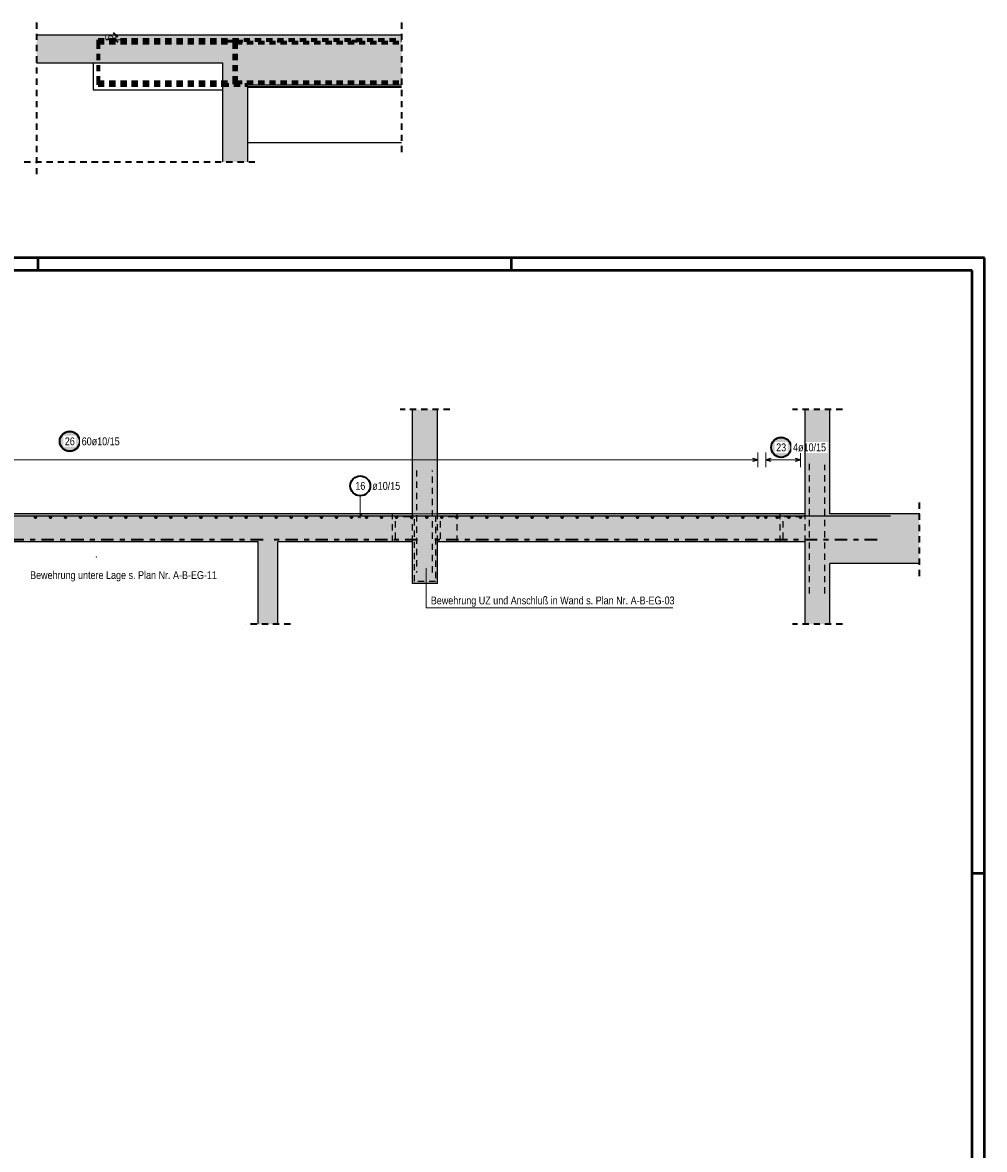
# Model space of a CAD drawing. Header units: millimetres. Extents: x -5 to 113, y -26 to 51.
# Tile 27 of 31: x 76 to 95, y 24 to 47. Entities that reach past the tile are written whole.
import ezdxf

# ---------------------------------------------------------------- set-up
doc = ezdxf.new("R2010")
doc.units = ezdxf.units.MM
doc.linetypes.add('DASHDOT', pattern=[1, 0.5, -0.25, 0, -0.25])
doc.linetypes.add('HIDDEN', pattern=[0.375, 0.25, -0.125])
for name, color, linetype, lineweight in [('Achsen', 7, 'Continuous', 20), ('Mattenbewehrung', 7, 'Continuous', 20), ('Schraffuren', 7, 'Continuous', 20), ('Stabstahl', 7, 'Continuous', 20)]:
    doc.layers.add(name, color=color, linetype=linetype, lineweight=lineweight)
doc.styles.add('Arial Narrow', font='ARIALN.TTF')
doc.linetypes.add('STRAKON_Linetype_13', pattern='A,30,[130,ltypeshp.shx,S=3.75,R=-30,X=0,Y=0],-3.75,[130,ltypeshp.shx,S=3.75,R=-30,X=0,Y=0]', length=33.75)
doc.dimstyles.new('Arch_Strakon_dimstyle', dxfattribs={"dimtxt": 15.75, "dimasz": 1, "dimexe": 1.25, "dimexo": 0.0625, "dimgap": 1, "dimtad": 0, "dimdec": 4, "dimzin": 12, "dimdsep": 46, "dimtxsty": 'Arial Narrow', "dimblk": 'Arrowhead_Tick', "dimsah": 1, "dimcen": 0, "dimse1": 1, "dimse2": 1, "dimclrd": 6, "dimclrt": 2, "dimazin": 0, "dimtfac": 1, "dimtdec": 4, "dimtmove": 0, "dimatfit": 3, "dimldrblk": 'NONE', "dimfxl": 1, "dimtvp": 1, "dimtolj": 1, "dimtzin": 0, "dimlwd": 13, "dimarcsym": 2})

# ---------------------------------------------------------------- blocks, each defined once
blk = doc.blocks.new('Arrowhead_Tick')
at = {"color": 2, "linetype": 'Continuous', "lineweight": 35, "ltscale": 0.5}
blk.add_line((4.4, 4.4), (-4.4, -4.4), dxfattribs=at)
at = {"color": 0, "linetype": 'Continuous', "lineweight": -2, "ltscale": 0.5}
for p, q in [((-1, 0), (0, 0)), ((0, 20), (0, -10)), ((10, 0), (0, 0))]:
    blk.add_line(p, q, dxfattribs=at)
blk = doc.blocks.new('*D19')
at = {"layer": 'Defpoints', "color": 0}
for p in [(75.973, 46.524), (77.207, 46.424), (77.563, 46.524)]:
    blk.add_point(p, dxfattribs=at)
at = {"layer": 'Stabstahl', "color": 6, "linetype": 'Continuous', "lineweight": 13}
for p, q in [((77.563, 46.534), (77.563, 46.544)), ((77.563, 46.424), (77.563, 46.524)), ((77.563, 46.414), (77.563, 46.404))]:
    blk.add_line(p, q, dxfattribs=at)
at = {"layer": 'Stabstahl', "color": 6, "lineweight": 13, "xscale": 0.01, "yscale": 0.01, "zscale": 0.01}
for p, rotation in [((77.563, 46.424), 90), ((77.563, 46.524), 270)]:
    blk.add_blockref('Arrowhead_Tick', p, dxfattribs=dict(at, rotation=rotation))
at = {"layer": 'Stabstahl', "color": 2, "lineweight": 35, "insert": (77.432, 46.474), "char_height": 0.1575, "attachment_point": 5, "rotation": 90, "style": 'Arial Narrow'}
blk.add_mtext('\\A1;5', dxfattribs=at)
blk = doc.blocks.new('_None')

msp = doc.modelspace()

# ---------------------------------------------------------------- hatches: boundary and pattern name
at = {"lineweight": 25, "true_color": 0xffffff}
for points in [[(76.858787, 38.371164), (76.858653, 38.378842), (76.858251, 38.38651), (76.857582, 38.39416), (76.856646, 38.401782), (76.855445, 38.409367), (76.85398, 38.416905), (76.852252, 38.424387), (76.850265, 38.431804), (76.84802, 38.439148), (76.845519, 38.446408), (76.842768, 38.453578), (76.839767, 38.460646), (76.836522, 38.467606), (76.833036, 38.474448), (76.829313, 38.481164), (76.825358, 38.487746), (76.821175, 38.494186), (76.816771, 38.500477), (76.812149, 38.50661), (76.807317, 38.512577), (76.802279, 38.518373), (76.797042, 38.523989), (76.791612, 38.529419), (76.785996, 38.534656), (76.7802, 38.539694), (76.774233, 38.544526), (76.7681, 38.549148), (76.76181, 38.553552), (76.755369, 38.557735), (76.748787, 38.56169), (76.742071, 38.565413), (76.735229, 38.568899), (76.728269, 38.572144), (76.721201, 38.575144), (76.714032, 38.577896), (76.706771, 38.580396), (76.699427, 38.582642), (76.69201, 38.584629), (76.684528, 38.586357), (76.67699, 38.587822), (76.669405, 38.589023), (76.661783, 38.589959), (76.654134, 38.590628), (76.646465, 38.59103), (76.638787, 38.591164), (76.631109, 38.59103), (76.623441, 38.590628), (76.615791, 38.589959), (76.608169, 38.589023), (76.600584, 38.587822), (76.593047, 38.586357), (76.585564, 38.584629), (76.578147, 38.582642), (76.570803, 38.580396), (76.563543, 38.577896), (76.556374, 38.575144), (76.549305, 38.572144), (76.542345, 38.568899), (76.535503, 38.565413), (76.528787, 38.56169), (76.522205, 38.557735), (76.515765, 38.553552), (76.509474, 38.549148), (76.503342, 38.544526), (76.497374, 38.539694), (76.491578, 38.534656), (76.485962, 38.529419), (76.480532, 38.523989), (76.475295, 38.518373), (76.470257, 38.512577), (76.465425, 38.50661), (76.460803, 38.500477), (76.456399, 38.494186), (76.452217, 38.487746), (76.448262, 38.481164), (76.444539, 38.474448), (76.441052, 38.467606), (76.437807, 38.460646), (76.434807, 38.453578), (76.432055, 38.446408), (76.429555, 38.439148), (76.42731, 38.431804), (76.425322, 38.424387), (76.423595, 38.416905), (76.422129, 38.409367), (76.420928, 38.401782), (76.419992, 38.39416), (76.419323, 38.38651), (76.418921, 38.378842), (76.418787, 38.371164), (76.418921, 38.363486), (76.419323, 38.355818), (76.419992, 38.348168), (76.420928, 38.340546), (76.422129, 38.332961), (76.423595, 38.325423), (76.425322, 38.317941), (76.42731, 38.310524), (76.429555, 38.30318), (76.432055, 38.29592), (76.434807, 38.288751), (76.437807, 38.281682), (76.441052, 38.274722), (76.444539, 38.26788), (76.448262, 38.261164), (76.452217, 38.254582), (76.456399, 38.248142), (76.460803, 38.241851), (76.465425, 38.235719), (76.470257, 38.229751), (76.475295, 38.223955), (76.480532, 38.218339), (76.485962, 38.212909), (76.491578, 38.207672), (76.497374, 38.202634), (76.503342, 38.197802), (76.509474, 38.19318), (76.515765, 38.188776), (76.522205, 38.184593), (76.528787, 38.180638), (76.535503, 38.176916), (76.542345, 38.173429), (76.549305, 38.170184), (76.556374, 38.167184), (76.563543, 38.164432), (76.570803, 38.161932), (76.578147, 38.159686), (76.585564, 38.157699), (76.593047, 38.155972), (76.600584, 38.154506), (76.608169, 38.153305), (76.615791, 38.152369), (76.623441, 38.1517), (76.631109, 38.151298), (76.638787, 38.151164), (76.646465, 38.151298), (76.654134, 38.1517), (76.661783, 38.152369), (76.669405, 38.153305), (76.67699, 38.154506), (76.684528, 38.155972), (76.69201, 38.157699), (76.699427, 38.159686), (76.706771, 38.161932), (76.714032, 38.164432), (76.721201, 38.167184), (76.728269, 38.170184), (76.735229, 38.173429), (76.742071, 38.176916), (76.748787, 38.180638), (76.755369, 38.184593), (76.76181, 38.188776), (76.7681, 38.19318), (76.774233, 38.197802), (76.7802, 38.202634), (76.785996, 38.207672), (76.791612, 38.212909), (76.797042, 38.218339), (76.802279, 38.223955), (76.807317, 38.229751), (76.812149, 38.235719), (76.816771, 38.241851), (76.821175, 38.248142), (76.825358, 38.254582), (76.829313, 38.261164), (76.833036, 38.26788), (76.836522, 38.274722), (76.839767, 38.281682), (76.842768, 38.288751), (76.845519, 38.29592), (76.84802, 38.30318), (76.850265, 38.310524), (76.852252, 38.317941), (76.85398, 38.325423), (76.855445, 38.332961), (76.856646, 38.340546), (76.857582, 38.348168), (76.858251, 38.355818)], [(91.137823, 38.25), (91.137689, 38.257678), (91.137287, 38.265346), (91.136618, 38.272996), (91.135682, 38.280618), (91.134481, 38.288203), (91.133016, 38.295741), (91.131288, 38.303223), (91.129301, 38.31064), (91.127056, 38.317984), (91.124556, 38.325244), (91.121804, 38.332413), (91.118803, 38.339482), (91.115558, 38.346442), (91.112072, 38.353284), (91.108349, 38.36), (91.104394, 38.366582), (91.100212, 38.373022), (91.095807, 38.379313), (91.091186, 38.385446), (91.086353, 38.391413), (91.081315, 38.397209), (91.076078, 38.402825), (91.070648, 38.408255), (91.065032, 38.413492), (91.059237, 38.41853), (91.053269, 38.423362), (91.047136, 38.427984), (91.040846, 38.432388), (91.034406, 38.436571), (91.027823, 38.440526), (91.021107, 38.444248), (91.014265, 38.447735), (91.007305, 38.45098), (91.000237, 38.45398), (90.993068, 38.456732), (90.985807, 38.459232), (90.978464, 38.461478), (90.971046, 38.463465), (90.963564, 38.465192), (90.956026, 38.466658), (90.948441, 38.467859), (90.94082, 38.468795), (90.93317, 38.469464), (90.925501, 38.469866), (90.917823, 38.47), (90.910145, 38.469866), (90.902477, 38.469464), (90.894827, 38.468795), (90.887205, 38.467859), (90.879621, 38.466658), (90.872083, 38.465192), (90.8646, 38.463465), (90.857183, 38.461478), (90.84984, 38.459232), (90.842579, 38.456732), (90.83541, 38.45398), (90.828341, 38.45098), (90.821382, 38.447735), (90.81454, 38.444248), (90.807823, 38.440526), (90.801241, 38.436571), (90.794801, 38.432388), (90.788511, 38.427984), (90.782378, 38.423362), (90.77641, 38.41853), (90.770615, 38.413492), (90.764998, 38.408255), (90.759569, 38.402825), (90.754331, 38.397209), (90.749294, 38.391413), (90.744461, 38.385446), (90.73984, 38.379313), (90.735435, 38.373022), (90.731253, 38.366582), (90.727298, 38.36), (90.723575, 38.353284), (90.720089, 38.346442), (90.716843, 38.339482), (90.713843, 38.332413), (90.711091, 38.325244), (90.708591, 38.317984), (90.706346, 38.31064), (90.704358, 38.303223), (90.702631, 38.295741), (90.701166, 38.288203), (90.699964, 38.280618), (90.699028, 38.272996), (90.698359, 38.265346), (90.697957, 38.257678), (90.697823, 38.25), (90.697957, 38.242322), (90.698359, 38.234654), (90.699028, 38.227004), (90.699964, 38.219382), (90.701166, 38.211797), (90.702631, 38.204259), (90.704358, 38.196777), (90.706346, 38.18936), (90.708591, 38.182016), (90.711091, 38.174756), (90.713843, 38.167587), (90.716843, 38.160518), (90.720089, 38.153558), (90.723575, 38.146716), (90.727298, 38.14), (90.731253, 38.133418), (90.735435, 38.126978), (90.73984, 38.120687), (90.744461, 38.114554), (90.749294, 38.108587), (90.754331, 38.102791), (90.759569, 38.097175), (90.764998, 38.091745), (90.770615, 38.086508), (90.77641, 38.08147), (90.782378, 38.076638), (90.788511, 38.072016), (90.794801, 38.067612), (90.801241, 38.063429), (90.807823, 38.059474), (90.81454, 38.055752), (90.821382, 38.052265), (90.828341, 38.04902), (90.83541, 38.04602), (90.842579, 38.043268), (90.84984, 38.040768), (90.857183, 38.038522), (90.8646, 38.036535), (90.872083, 38.034808), (90.879621, 38.033342), (90.887205, 38.032141), (90.894827, 38.031205), (90.902477, 38.030536), (90.910145, 38.030134), (90.917823, 38.03), (90.925501, 38.030134), (90.93317, 38.030536), (90.94082, 38.031205), (90.948441, 38.032141), (90.956026, 38.033342), (90.963564, 38.034808), (90.971046, 38.036535), (90.978464, 38.038522), (90.985807, 38.040768), (90.993068, 38.043268), (91.000237, 38.04602), (91.007305, 38.04902), (91.014265, 38.052265), (91.021107, 38.055752), (91.027823, 38.059474), (91.034406, 38.063429), (91.040846, 38.067612), (91.047136, 38.072016), (91.053269, 38.076638), (91.059237, 38.08147), (91.065032, 38.086508), (91.070648, 38.091745), (91.076078, 38.097175), (91.081315, 38.102791), (91.086353, 38.108587), (91.091186, 38.114554), (91.095807, 38.120687), (91.100212, 38.126978), (91.104394, 38.133418), (91.108349, 38.14), (91.112072, 38.146716), (91.115558, 38.153558), (91.118803, 38.160518), (91.121804, 38.167587), (91.124556, 38.174756), (91.127056, 38.182016), (91.129301, 38.18936), (91.131288, 38.196777), (91.133016, 38.204259), (91.134481, 38.211797), (91.135682, 38.219382), (91.136618, 38.227004), (91.137287, 38.234654)]]:
    msp.add_hatch(color=7, dxfattribs=at).paths.add_polyline_path(points)
at = {"layer": 'Schraffuren', "lineweight": 13, "true_color": 0xd7ffd7}
for points in [[(75.973412, 45.964169), (79.706699, 45.964169), (79.706699, 46.524169), (75.973412, 46.524169)], [(79.706699, 45.524169), (83.300838, 45.524169), (83.300838, 46.524169), (79.706699, 46.524169)], [(79.706699, 43.978603), (80.206699, 43.978603), (80.206699, 45.524169), (79.706699, 45.524169)], [(84.018736, 36.917715), (84.018736, 39.007521), (83.518732, 39.007521), (83.518732, 36.917715)], [(91.39802, 36.917715), (91.89802, 36.917715), (91.89802, 39.007521), (91.39802, 39.007521)], [(71.918833, 36.357715), (91.39802, 36.357715), (91.39802, 36.917715), (71.918833, 36.917715)], [(91.39802, 35.917715), (93.694305, 35.917715), (93.694305, 36.917715), (91.39802, 36.917715)], [(80.418757, 34.699554), (80.818757, 34.699554), (80.818757, 36.357715), (80.418757, 36.357715)], [(83.518732, 35.517715), (84.018736, 35.517715), (84.018736, 36.357715), (83.518732, 36.357715)], [(91.39802, 34.699554), (91.89802, 34.699554), (91.89802, 35.917715), (91.39802, 35.917715)]]:
    msp.add_hatch(color=254, dxfattribs=at).paths.add_polyline_path(points)

# ---------------------------------------------------------------- linework, layer by layer
at = {"color": 2, "linetype": 'HIDDEN', "lineweight": 35, "ltscale": 0.5}
for p, q in [((75.973412, 46.774169), (75.973412, 43.728603)), ((83.300838, 46.774169), (83.300838, 44.114169)), ((75.723412, 43.978603), (77.356699, 43.978603)), ((76.856699, 43.978603), (80.456699, 43.978603)), ((84.26876, 39.007521), (83.26876, 39.007521)), ((92.14802, 39.007521), (91.14802, 39.007521)), ((93.694305, 35.667715), (93.694305, 37.167715)), ((81.068757, 34.699554), (80.168757, 34.699554)), ((92.14802, 34.699554), (91.14802, 34.699554))]:
    msp.add_line(p, q, dxfattribs=at)
at = {"color": 4, "linetype": 'Continuous', "lineweight": 50}
for p, q in [((95, 42.05), (0, 42.05)), ((95, 0), (95, 42.05)), ((94.75, 41.8), (1, 41.8)), ((94.75, 0.25), (94.75, 41.8))]:
    msp.add_line(p, q, dxfattribs=at)
at = {"color": 4, "linetype": 'Continuous', "lineweight": 50, "ltscale": 0.2}
for p, q in [((76, 42.05), (76, 41.8)), ((85.5, 42.05), (85.5, 41.8)), ((95, 29.7), (94.75, 29.7))]:
    msp.add_line(p, q, dxfattribs=at)
at = {"color": 5, "linetype": 'Continuous', "lineweight": 18, "ltscale": 0.5}
for p, q in [((72.628732, 38), (90.448834, 38)), ((90.448834, 37.85), (90.448834, 38.15)), ((90.608846, 38.15), (90.608846, 37.85)), ((91.30802, 38), (90.608846, 38)), ((91.30802, 37.85), (91.30802, 38.15))]:
    msp.add_line(p, q, dxfattribs=at)
at = {"color": 3, "linetype": 'Continuous', "lineweight": 25, "ltscale": 0.5}
for p, q in [((90.448834, 38), (90.348834, 38.026795)), ((90.348834, 37.973205), (90.448834, 38)), ((90.708846, 38.026795), (90.608846, 38)), ((90.608846, 38), (90.708846, 37.973205)), ((91.30802, 38), (91.20802, 38.026795)), ((91.20802, 37.973205), (91.30802, 38))]:
    msp.add_line(p, q, dxfattribs=at)
at = {"color": 3, "linetype": 'HIDDEN', "lineweight": 25, "ltscale": 0.5}
for p, q in [((83.118731, 36.357715), (83.118731, 36.9177)), ((83.518732, 36.357715), (83.518732, 36.917715)), ((84.018736, 36.357715), (84.018736, 36.917715)), ((84.418736, 36.357715), (84.418736, 36.9177)), ((90.898846, 36.357715), (90.898846, 36.9177)), ((91.398846, 36.9177), (91.39802, 36.9177)), ((91.398846, 36.357703), (91.398846, 36.917715)), ((91.398846, 36.357702), (91.39802, 36.357702))]:
    msp.add_line(p, q, dxfattribs=at)
at = {"color": 2, "linetype": 'DASHDOT', "lineweight": 35, "ltscale": 0.5}
for p, q in [((80.518757, 36.397702), (72.418732, 36.397702)), ((83.618757, 36.397702), (80.718757, 36.397702)), ((92.843269, 36.397702), (83.918757, 36.397702))]:
    msp.add_line(p, q, dxfattribs=at)
at = {"color": 2, "linetype": 'Continuous', "lineweight": 35, "ltscale": 0.5}
for centre in [(76.638787, 38.371164), (90.917823, 38.25)]:
    msp.add_circle(centre, 0.2, dxfattribs=at)
at = {"color": 4, "linetype": 'Continuous', "lineweight": 50, "ltscale": 0.5}
for centre, radius in [((75.951124, 36.8477), 0.01), ((75.951124, 36.8477), 0.01), ((76.25316, 36.8477), 0.01), ((76.25316, 36.8477), 0.01), ((76.555195, 36.8477), 0.01), ((76.555195, 36.8477), 0.01), ((76.857231, 36.8477), 0.01), ((76.857231, 36.8477), 0.01), ((77.159266, 36.8477), 0.01), ((77.159266, 36.8477), 0.01), ((77.461302, 36.8477), 0.01), ((77.461302, 36.8477), 0.01), ((77.763338, 36.8477), 0.01), ((77.763338, 36.8477), 0.01), ((78.065373, 36.8477), 0.01), ((78.065373, 36.8477), 0.01), ((78.367409, 36.8477), 0.01), ((78.367409, 36.8477), 0.01), ((78.669445, 36.8477), 0.01), ((78.669445, 36.8477), 0.01), ((78.97148, 36.8477), 0.01), ((78.97148, 36.8477), 0.01), ((79.273516, 36.8477), 0.01), ((79.273516, 36.8477), 0.01), ((79.575551, 36.8477), 0.01), ((79.575551, 36.8477), 0.01), ((79.877587, 36.8477), 0.01), ((79.877587, 36.8477), 0.01), ((80.179623, 36.8477), 0.01), ((80.179623, 36.8477), 0.01), ((80.481658, 36.8477), 0.01), ((80.481658, 36.8477), 0.01), ((80.783694, 36.8477), 0.01), ((80.783694, 36.8477), 0.01), ((81.08573, 36.8477), 0.01), ((81.08573, 36.8477), 0.01), ((81.387765, 36.8477), 0.01), ((81.387765, 36.8477), 0.01), ((81.689801, 36.8477), 0.01), ((81.689801, 36.8477), 0.01), ((81.991836, 36.8477), 0.01), ((81.991836, 36.8477), 0.01), ((82.293872, 36.8477), 0.01), ((82.293872, 36.8477), 0.01), ((82.595908, 36.8477), 0.01), ((82.595908, 36.8477), 0.01), ((82.897943, 36.8477), 0.01), ((82.897943, 36.8477), 0.01), ((83.199979, 36.8477), 0.01), ((83.199979, 36.8477), 0.01), ((83.502015, 36.8477), 0.01), ((83.502015, 36.8477), 0.01), ((83.80405, 36.8477), 0.01), ((83.80405, 36.8477), 0.01), ((84.106086, 36.8477), 0.01), ((84.106086, 36.8477), 0.01), ((84.408121, 36.8477), 0.01), ((84.408121, 36.8477), 0.01), ((84.710157, 36.8477), 0.01), ((84.710157, 36.8477), 0.01), ((85.012193, 36.8477), 0.01), ((85.012193, 36.8477), 0.01), ((85.314228, 36.8477), 0.01), ((85.314228, 36.8477), 0.01), ((85.616264, 36.8477), 0.01), ((85.616264, 36.8477), 0.01), ((85.9183, 36.8477), 0.01), ((85.9183, 36.8477), 0.01), ((86.220335, 36.8477), 0.01), ((86.220335, 36.8477), 0.01), ((86.522371, 36.8477), 0.01), ((86.522371, 36.8477), 0.01), ((86.824406, 36.8477), 0.01), ((86.824406, 36.8477), 0.01), ((87.126442, 36.8477), 0.01), ((87.126442, 36.8477), 0.01), ((87.428478, 36.8477), 0.01), ((87.428478, 36.8477), 0.01), ((87.730513, 36.8477), 0.01), ((87.730513, 36.8477), 0.01), ((88.032549, 36.8477), 0.01), ((88.032549, 36.8477), 0.01), ((88.334585, 36.8477), 0.01), ((88.334585, 36.8477), 0.01), ((88.63662, 36.8477), 0.01), ((88.63662, 36.8477), 0.01), ((88.938656, 36.8477), 0.01), ((88.938656, 36.8477), 0.01), ((89.240691, 36.8477), 0.01), ((89.240691, 36.8477), 0.01), ((89.542727, 36.8477), 0.01), ((89.542727, 36.8477), 0.01), ((89.844763, 36.8477), 0.01), ((89.844763, 36.8477), 0.01), ((90.146798, 36.8477), 0.01), ((90.146798, 36.8477), 0.01), ((90.448834, 36.8477), 0.01), ((90.448834, 36.8477), 0.01), ((90.608846, 36.8477), 0.01), ((90.608846, 36.8477), 0.01), ((90.841904, 36.8477), 0.01), ((90.841904, 36.8477), 0.01), ((91.074962, 36.8477), 0.01), ((91.074962, 36.8477), 0.01), ((91.30802, 36.8477), 0.01), ((91.30802, 36.8477), 0.01), ((75.951124, 36.8477), 0.009), ((75.951124, 36.8477), 0.007), ((75.951124, 36.8477), 0.005), ((75.951124, 36.8477), 0.003), ((75.951124, 36.8477), 0.001), ((76.25316, 36.8477), 0.009), ((76.25316, 36.8477), 0.007), ((76.25316, 36.8477), 0.005), ((76.25316, 36.8477), 0.003), ((76.25316, 36.8477), 0.001), ((76.555195, 36.8477), 0.009), ((76.555195, 36.8477), 0.007), ((76.555195, 36.8477), 0.005), ((76.555195, 36.8477), 0.003), ((76.555195, 36.8477), 0.001), ((76.857231, 36.8477), 0.009), ((76.857231, 36.8477), 0.007), ((76.857231, 36.8477), 0.005), ((76.857231, 36.8477), 0.003), ((76.857231, 36.8477), 0.001), ((77.159266, 36.8477), 0.009), ((77.159266, 36.8477), 0.007), ((77.159266, 36.8477), 0.005), ((77.159266, 36.8477), 0.003), ((77.159266, 36.8477), 0.001), ((77.461302, 36.8477), 0.009), ((77.461302, 36.8477), 0.007), ((77.461302, 36.8477), 0.005), ((77.461302, 36.8477), 0.003), ((77.461302, 36.8477), 0.001), ((77.763338, 36.8477), 0.009), ((77.763338, 36.8477), 0.007), ((77.763338, 36.8477), 0.005), ((77.763338, 36.8477), 0.003), ((77.763338, 36.8477), 0.001), ((78.065373, 36.8477), 0.009), ((78.065373, 36.8477), 0.007), ((78.065373, 36.8477), 0.005), ((78.065373, 36.8477), 0.003), ((78.065373, 36.8477), 0.001), ((78.367409, 36.8477), 0.009), ((78.367409, 36.8477), 0.007), ((78.367409, 36.8477), 0.005), ((78.367409, 36.8477), 0.003), ((78.367409, 36.8477), 0.001), ((78.669445, 36.8477), 0.009), ((78.669445, 36.8477), 0.007), ((78.669445, 36.8477), 0.005), ((78.669445, 36.8477), 0.003), ((78.669445, 36.8477), 0.001), ((78.97148, 36.8477), 0.009), ((78.97148, 36.8477), 0.007), ((78.97148, 36.8477), 0.005), ((78.97148, 36.8477), 0.003), ((78.97148, 36.8477), 0.001), ((79.273516, 36.8477), 0.009), ((79.273516, 36.8477), 0.007), ((79.273516, 36.8477), 0.005), ((79.273516, 36.8477), 0.003), ((79.273516, 36.8477), 0.001), ((79.575551, 36.8477), 0.009), ((79.575551, 36.8477), 0.007), ((79.575551, 36.8477), 0.005), ((79.575551, 36.8477), 0.003), ((79.575551, 36.8477), 0.001), ((79.877587, 36.8477), 0.009), ((79.877587, 36.8477), 0.007), ((79.877587, 36.8477), 0.005), ((79.877587, 36.8477), 0.003), ((79.877587, 36.8477), 0.001), ((80.179623, 36.8477), 0.009), ((80.179623, 36.8477), 0.007), ((80.179623, 36.8477), 0.005), ((80.179623, 36.8477), 0.003), ((80.179623, 36.8477), 0.001), ((80.481658, 36.8477), 0.009), ((80.481658, 36.8477), 0.007), ((80.481658, 36.8477), 0.005), ((80.481658, 36.8477), 0.003), ((80.481658, 36.8477), 0.001), ((80.783694, 36.8477), 0.009), ((80.783694, 36.8477), 0.007), ((80.783694, 36.8477), 0.005), ((80.783694, 36.8477), 0.003), ((80.783694, 36.8477), 0.001), ((81.08573, 36.8477), 0.009), ((81.08573, 36.8477), 0.007), ((81.08573, 36.8477), 0.005), ((81.08573, 36.8477), 0.003), ((81.08573, 36.8477), 0.001), ((81.387765, 36.8477), 0.009), ((81.387765, 36.8477), 0.007), ((81.387765, 36.8477), 0.005), ((81.387765, 36.8477), 0.003), ((81.387765, 36.8477), 0.001), ((81.689801, 36.8477), 0.009), ((81.689801, 36.8477), 0.007), ((81.689801, 36.8477), 0.005), ((81.689801, 36.8477), 0.003), ((81.689801, 36.8477), 0.001), ((81.991836, 36.8477), 0.009), ((81.991836, 36.8477), 0.007), ((81.991836, 36.8477), 0.005), ((81.991836, 36.8477), 0.003), ((81.991836, 36.8477), 0.001), ((82.293872, 36.8477), 0.009), ((82.293872, 36.8477), 0.007), ((82.293872, 36.8477), 0.005), ((82.293872, 36.8477), 0.003), ((82.293872, 36.8477), 0.001), ((82.595908, 36.8477), 0.009), ((82.595908, 36.8477), 0.007), ((82.595908, 36.8477), 0.005), ((82.595908, 36.8477), 0.003), ((82.595908, 36.8477), 0.001), ((82.897943, 36.8477), 0.009), ((82.897943, 36.8477), 0.007), ((82.897943, 36.8477), 0.005), ((82.897943, 36.8477), 0.003), ((82.897943, 36.8477), 0.001), ((83.199979, 36.8477), 0.009), ((83.199979, 36.8477), 0.007), ((83.199979, 36.8477), 0.005), ((83.199979, 36.8477), 0.003), ((83.199979, 36.8477), 0.001), ((83.502015, 36.8477), 0.009), ((83.502015, 36.8477), 0.007), ((83.502015, 36.8477), 0.005), ((83.502015, 36.8477), 0.003), ((83.502015, 36.8477), 0.001), ((83.80405, 36.8477), 0.009), ((83.80405, 36.8477), 0.007), ((83.80405, 36.8477), 0.005), ((83.80405, 36.8477), 0.003), ((83.80405, 36.8477), 0.001), ((84.106086, 36.8477), 0.009), ((84.106086, 36.8477), 0.007), ((84.106086, 36.8477), 0.005), ((84.106086, 36.8477), 0.003), ((84.106086, 36.8477), 0.001), ((84.408121, 36.8477), 0.009), ((84.408121, 36.8477), 0.007), ((84.408121, 36.8477), 0.005), ((84.408121, 36.8477), 0.003), ((84.408121, 36.8477), 0.001), ((84.710157, 36.8477), 0.009), ((84.710157, 36.8477), 0.007), ((84.710157, 36.8477), 0.005), ((84.710157, 36.8477), 0.003), ((84.710157, 36.8477), 0.001), ((85.012193, 36.8477), 0.009), ((85.012193, 36.8477), 0.007), ((85.012193, 36.8477), 0.005), ((85.012193, 36.8477), 0.003), ((85.012193, 36.8477), 0.001), ((85.314228, 36.8477), 0.009), ((85.314228, 36.8477), 0.007), ((85.314228, 36.8477), 0.005), ((85.314228, 36.8477), 0.003), ((85.314228, 36.8477), 0.001), ((85.616264, 36.8477), 0.009), ((85.616264, 36.8477), 0.007), ((85.616264, 36.8477), 0.005), ((85.616264, 36.8477), 0.003), ((85.616264, 36.8477), 0.001), ((85.9183, 36.8477), 0.009), ((85.9183, 36.8477), 0.007), ((85.9183, 36.8477), 0.005), ((85.9183, 36.8477), 0.003), ((85.9183, 36.8477), 0.001), ((86.220335, 36.8477), 0.009), ((86.220335, 36.8477), 0.007), ((86.220335, 36.8477), 0.005), ((86.220335, 36.8477), 0.003), ((86.220335, 36.8477), 0.001), ((86.522371, 36.8477), 0.009), ((86.522371, 36.8477), 0.007), ((86.522371, 36.8477), 0.005), ((86.522371, 36.8477), 0.003), ((86.522371, 36.8477), 0.001), ((86.824406, 36.8477), 0.009), ((86.824406, 36.8477), 0.007), ((86.824406, 36.8477), 0.005), ((86.824406, 36.8477), 0.003), ((86.824406, 36.8477), 0.001), ((87.126442, 36.8477), 0.009), ((87.126442, 36.8477), 0.007), ((87.126442, 36.8477), 0.005), ((87.126442, 36.8477), 0.003), ((87.126442, 36.8477), 0.001), ((87.428478, 36.8477), 0.009), ((87.428478, 36.8477), 0.007), ((87.428478, 36.8477), 0.005), ((87.428478, 36.8477), 0.003), ((87.428478, 36.8477), 0.001), ((87.730513, 36.8477), 0.009), ((87.730513, 36.8477), 0.007), ((87.730513, 36.8477), 0.005), ((87.730513, 36.8477), 0.003), ((87.730513, 36.8477), 0.001), ((88.032549, 36.8477), 0.009), ((88.032549, 36.8477), 0.007), ((88.032549, 36.8477), 0.005), ((88.032549, 36.8477), 0.003), ((88.032549, 36.8477), 0.001), ((88.334585, 36.8477), 0.009), ((88.334585, 36.8477), 0.007), ((88.334585, 36.8477), 0.005), ((88.334585, 36.8477), 0.003), ((88.334585, 36.8477), 0.001), ((88.63662, 36.8477), 0.009), ((88.63662, 36.8477), 0.007), ((88.63662, 36.8477), 0.005), ((88.63662, 36.8477), 0.003), ((88.63662, 36.8477), 0.001), ((88.938656, 36.8477), 0.009), ((88.938656, 36.8477), 0.007), ((88.938656, 36.8477), 0.005), ((88.938656, 36.8477), 0.003), ((88.938656, 36.8477), 0.001), ((89.240691, 36.8477), 0.009), ((89.240691, 36.8477), 0.007), ((89.240691, 36.8477), 0.005), ((89.240691, 36.8477), 0.003), ((89.240691, 36.8477), 0.001), ((89.542727, 36.8477), 0.009), ((89.542727, 36.8477), 0.007), ((89.542727, 36.8477), 0.005), ((89.542727, 36.8477), 0.003), ((89.542727, 36.8477), 0.001), ((89.844763, 36.8477), 0.009), ((89.844763, 36.8477), 0.007), ((89.844763, 36.8477), 0.005), ((89.844763, 36.8477), 0.003), ((89.844763, 36.8477), 0.001), ((90.146798, 36.8477), 0.009), ((90.146798, 36.8477), 0.007), ((90.146798, 36.8477), 0.005), ((90.146798, 36.8477), 0.003), ((90.146798, 36.8477), 0.001), ((90.448834, 36.8477), 0.009), ((90.448834, 36.8477), 0.007), ((90.448834, 36.8477), 0.005), ((90.448834, 36.8477), 0.003), ((90.448834, 36.8477), 0.001), ((90.608846, 36.8477), 0.009), ((90.608846, 36.8477), 0.007), ((90.608846, 36.8477), 0.005), ((90.608846, 36.8477), 0.003), ((90.608846, 36.8477), 0.001), ((90.841904, 36.8477), 0.009), ((90.841904, 36.8477), 0.007), ((90.841904, 36.8477), 0.005), ((90.841904, 36.8477), 0.003), ((90.841904, 36.8477), 0.001), ((91.074962, 36.8477), 0.009), ((91.074962, 36.8477), 0.007), ((91.074962, 36.8477), 0.005), ((91.074962, 36.8477), 0.003), ((91.074962, 36.8477), 0.001), ((91.30802, 36.8477), 0.009), ((91.30802, 36.8477), 0.007), ((91.30802, 36.8477), 0.005), ((91.30802, 36.8477), 0.003), ((91.30802, 36.8477), 0.001)]:
    msp.add_circle(centre, radius, dxfattribs=at)
at = {"color": 9, "linetype": 'Continuous', "lineweight": 0}
for centre in [(93.694305, 36.917715), (91.39802, 36.357715)]:
    msp.add_circle(centre, 0.00222, dxfattribs=at)
at = {"layer": 'Achsen', "color": 3, "linetype": 'Continuous', "lineweight": 25}
for p, q in [((77.106699, 45.964157), (77.106699, 45.424169)), ((77.106699, 45.424169), (79.706699, 45.424169)), ((80.206699, 44.364169), (83.300838, 44.364169))]:
    msp.add_line(p, q, dxfattribs=at)
at = {"layer": 'Achsen', "color": 2, "linetype": 'Continuous', "lineweight": 35}
msp.add_line((80.206699, 45.484169), (83.300838, 45.484169), dxfattribs=at)
at = {"layer": 'Achsen', "color": 3, "linetype": 'HIDDEN', "lineweight": 25, "ltscale": 0.5}
for p, q in [((83.458732, 36.857703), (83.178731, 36.857703)), ((83.178731, 36.417703), (83.178731, 36.857703)), ((84.358736, 36.857703), (84.078736, 36.857703)), ((84.078736, 36.417703), (84.078736, 36.857703)), ((91.338846, 36.857703), (90.958846, 36.857703)), ((90.958846, 36.417703), (90.958846, 36.857703))]:
    msp.add_line(p, q, dxfattribs=at)
at = {"layer": 'Mattenbewehrung', "color": 3, "linetype": 'Continuous', "lineweight": 25}
for p, q in [((75.973412, 46.524169), (79.706699, 46.524169)), ((79.706699, 46.524169), (83.300838, 46.524169)), ((75.973412, 45.964169), (79.706699, 45.964169)), ((79.706699, 45.964169), (79.706699, 45.524169)), ((79.706699, 45.524169), (79.706699, 43.978603)), ((80.206699, 45.524169), (83.300838, 45.524169)), ((80.206699, 45.524169), (80.206699, 43.978603)), ((83.518732, 36.917715), (83.518732, 39.007521)), ((84.018736, 36.917715), (84.018736, 39.007521)), ((83.51876, 36.9177), (72.418833, 36.9177)), ((91.39802, 36.9177), (84.01876, 36.9177)), ((93.694305, 36.9177), (91.89802, 36.9177)), ((80.418757, 36.357702), (72.418732, 36.357702)), ((80.418757, 34.699554), (80.418757, 36.357715)), ((80.818757, 34.699554), (80.818757, 36.357715)), ((83.518757, 36.357702), (80.818757, 36.357702)), ((83.518732, 35.517715), (83.518732, 36.357715)), ((84.018736, 35.517715), (84.018736, 36.357715)), ((91.39802, 36.357702), (84.018757, 36.357702)), ((91.39802, 35.917715), (91.39802, 36.357703)), ((91.39802, 34.699554), (91.39802, 35.917715)), ((93.694305, 35.917715), (91.89802, 35.917715)), ((91.89802, 34.699554), (91.89802, 35.917715)), ((84.018757, 35.517715), (83.518757, 35.517715))]:
    msp.add_line(p, q, dxfattribs=at)
at = {"layer": 'Mattenbewehrung', "color": 3, "linetype": 'HIDDEN', "lineweight": 25, "ltscale": 0.5}
for p, q in [((83.600079, 37.787615), (83.600079, 35.741257)), ((83.918401, 35.741257), (83.918401, 37.787615)), ((91.47802, 37.917715), (91.47802, 35.317715)), ((91.793909, 35.317715), (91.793909, 37.896699)), ((83.558757, 35.557715), (83.558757, 36.877715)), ((83.558757, 36.877715), (83.978736, 36.877715)), ((83.978736, 36.877715), (83.978736, 35.557715)), ((83.978736, 35.557715), (83.558757, 35.557715))]:
    msp.add_line(p, q, dxfattribs=at)
at = {"layer": 'Schraffuren', "color": 5, "linetype": 'STRAKON_Linetype_13', "lineweight": 18, "ltscale": 0.01}
msp.add_line((83.51876, 36.9177), (84.018736, 36.917715), dxfattribs=at)
at = {"layer": 'Schraffuren', "color": 5, "linetype": 'Continuous', "lineweight": 18}
for p, q in [((83.79093, 35.029404), (83.79093, 35.823008)), ((88.741841, 35.029404), (83.79093, 35.029404))]:
    msp.add_line(p, q, dxfattribs=at)
at = {"layer": 'Stabstahl', "color": 1, "linetype": 'HIDDEN', "lineweight": 70, "ltscale": 0.5}
for p, q in [((77.206699, 46.424169), (83.300838, 46.424169)), ((77.206699, 46.424169), (77.206699, 46.372169)), ((77.206699, 46.372169), (79.941699, 46.372169)), ((77.206699, 46.372169), (77.206699, 45.576169)), ((79.83687, 46.424169), (79.83687, 46.372169)), ((79.876528, 46.424169), (79.876528, 46.372169)), ((79.941699, 46.372169), (79.941699, 45.576169)), ((79.971699, 46.372169), (83.300838, 46.372169)), ((79.971699, 46.372169), (79.971699, 45.576169)), ((80.03687, 46.424169), (80.03687, 46.372169)), ((80.076528, 46.424169), (80.076528, 46.372169)), ((80.83687, 46.424169), (80.83687, 46.372169)), ((80.876528, 46.424169), (80.876528, 46.372169)), ((82.33687, 46.424169), (82.33687, 46.372169)), ((82.376528, 46.424169), (82.376528, 46.372169)), ((79.941699, 46.312169), (79.971699, 46.312169)), ((77.206699, 45.576169), (79.941699, 45.576169)), ((77.206699, 45.576169), (77.206699, 45.524169)), ((77.206699, 45.524169), (79.706699, 45.524169)), ((79.706699, 45.524169), (80.206699, 45.524169)), ((79.941699, 45.636169), (79.971699, 45.636169)), ((79.971699, 45.576169), (83.300838, 45.576169))]:
    msp.add_line(p, q, dxfattribs=at)
at = {"layer": 'Stabstahl', "color": 2, "linetype": 'HIDDEN', "lineweight": 35, "ltscale": 0.5}
for p, q in [((79.941699, 46.372169), (79.971699, 46.372169)), ((79.941699, 45.576169), (79.971699, 45.576169))]:
    msp.add_line(p, q, dxfattribs=at)
at = {"layer": 'Stabstahl', "color": 5, "linetype": 'Continuous', "lineweight": 18, "ltscale": 0.5}
msp.add_line((82.470588, 37.277707), (82.470588, 36.827707), dxfattribs=at)
at = {"layer": 'Stabstahl', "color": 3, "linetype": 'Continuous', "lineweight": 25, "ltscale": 0.5}
for p, q in [((72.31603, 36.877715), (93.11603, 36.877699)), ((82.426394, 36.833513), (82.514782, 36.921901))]:
    msp.add_line(p, q, dxfattribs=at)
at = {"layer": 'Stabstahl', "color": 2, "linetype": 'Continuous', "lineweight": 35, "ltscale": 0.5}
msp.add_circle((82.470588, 37.477707), 0.2, dxfattribs=at)
at = {"layer": 'Stabstahl', "color": 9, "linetype": 'Continuous', "lineweight": 0}
msp.add_circle((77.172716, 36.050203), 0.00222, dxfattribs=at)

# ---------------------------------------------------------------- texts
at = {"color": 2, "lineweight": 35, "style": 'Arial Narrow'}
msp.add_text('Bewehrung UZ und Anschluß in Wand s. Plan Nr. A-B-EG-03', height=0.1575, dxfattribs=at).set_placement((83.88615, 35.099705))
at = {"layer": 'Stabstahl', "color": 2, "lineweight": 35, "style": 'Arial Narrow'}
msp.add_text('Bewehrung untere Lage s. Plan Nr. A-B-EG-11', height=0.1575, dxfattribs=at).set_placement((75.843381, 35.608127))
at = {"layer": 'Stabstahl', "color": 2, "lineweight": 35, "char_height": 0.1575, "attachment_point": 1, "line_spacing_factor": 0.9, "style": 'Arial Narrow'}
for s, insert in [('16', (82.371363, 37.556457)), ('ø10/15', (82.710588, 37.556457))]:
    msp.add_mtext(s, dxfattribs=dict(at, insert=insert))

# ---------------------------------------------------------------- dimensions: what is measured, and where the dimension line sits
at = {"layer": 'Stabstahl', "lineweight": 35}
dim = msp.add_linear_dim(base=(77.562538, 46.524169), p1=(77.206699, 46.424169), p2=(75.973412, 46.524169), angle=90, text='5', dimstyle='Arch_Strakon_dimstyle', override={"dimscale": 0.01, "dimtxt": 15.75, "dimasz": 1, "dimgap": 5, "dimtad": 1, "dimjust": 0, "dimtih": 0, "dimtoh": 0, "dimdec": 4, "dimdsep": 46, "dimtxsty": 'Arial Narrow', "dimclrd": 6, "dimclrt": 2, "dimtix": 1, "dimtofl": 255, "dimtmove": 0, "dimatfit": 2, "dimfxl": 0, "dimfxlon": 0, "dimtvp": 31.746032, "dimlwd": 13}, dxfattribs=at)
dim.commit()
dim.dimension.update_dxf_attribs({"geometry": '*D19', "text_midpoint": (77.562538, 46.474169), "dimtype": 160})

# ---------------------------------------------------------------- next in the draw order: texts
at = {"color": 2, "lineweight": 35, "char_height": 0.1575, "attachment_point": 1, "line_spacing_factor": 0.9, "style": 'Arial Narrow', "bg_fill": 3, "box_fill_scale": 1.2, "bg_fill_color": 256, "bg_fill_true_color": 13158600, "bg_fill_transparency": 0}
for s, insert in [('26', (76.539562, 38.449914)), ('60ø10/15', (76.878787, 38.449914)), ('23', (90.818598, 38.32875)), ('4ø10/15', (91.157823, 38.32875))]:
    msp.add_mtext(s, dxfattribs=dict(at, insert=insert))

# ---------------------------------------------------------------- next in the draw order: linework, layer by layer
at = {"layer": 'Mattenbewehrung', "color": 3, "linetype": 'Continuous', "lineweight": 25}
for p, q in [((91.39802, 36.917715), (91.39802, 39.007521)), ((91.89802, 36.917715), (91.89802, 39.007521))]:
    msp.add_line(p, q, dxfattribs=at)

doc.saveas('drawing.dxf')
